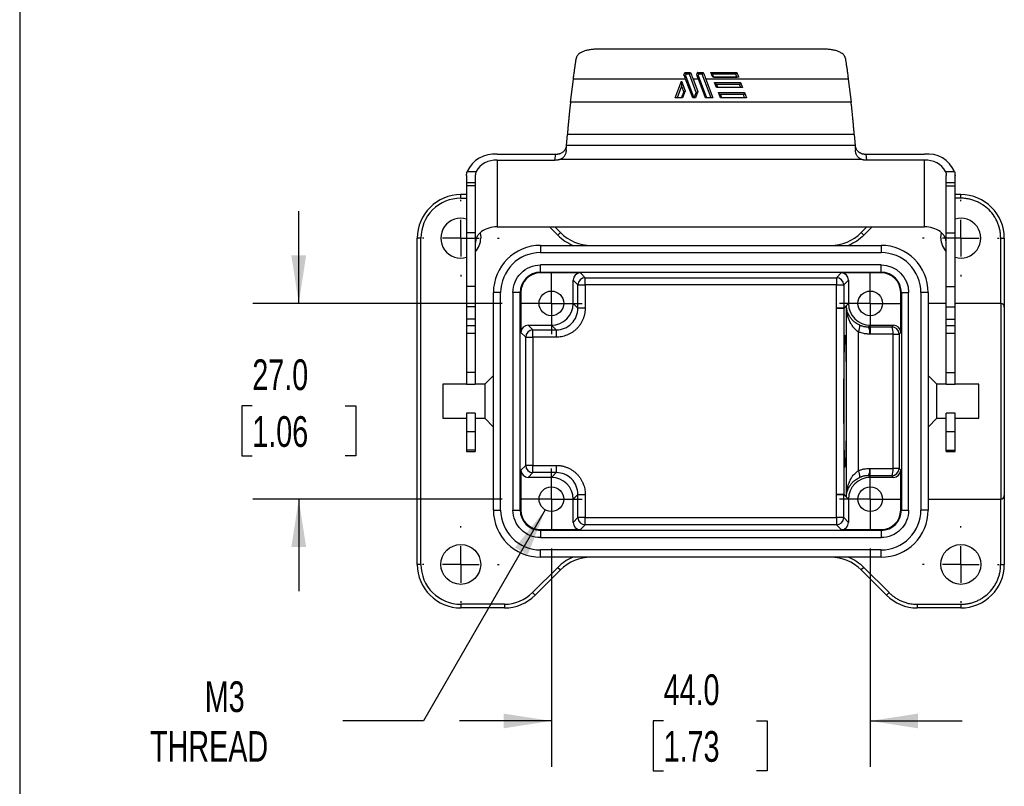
# Model space of a CAD drawing. Header units: millimetres. Extents: x 13 to 546, y 13 to 419.
# Tile 2 of 8: x 13 to 149, y 112 to 218. Entities that reach past the tile are written whole.
import ezdxf

# ---------------------------------------------------------------- set-up
doc = ezdxf.new("R2010")
doc.units = ezdxf.units.MM
doc.header["$LTSCALE"] = 2
doc.linetypes.add('SLD-Center', pattern=[19.05, 15.24, -1.27, 1.27, -1.27])
doc.linetypes.add('SLD-Solid', pattern=[0])
doc.layers.add('CENTER', color=40, linetype='SLD-Center')
doc.layers.add('DIMENSIONS', color=140, linetype='SLD-Solid', lineweight=25)
doc.layers.add('TEXT', color=140, linetype='SLD-Solid', lineweight=25)
doc.styles.add('SLDTEXTSTYLE0', font='TXT', dxfattribs={"width": 0.7})
doc.dimstyles.new('SLDDIMSTYLE0', dxfattribs={"dimtxt": 4.316016, "dimasz": 6.604, "dimexe": 0, "dimexo": 0.0625, "dimgap": 1.079004, "dimtad": 0, "dimtih": 1, "dimtoh": 1, "dimrnd": 1e-09, "dimzin": 4, "dimdsep": 46, "dimtxsty": 'SLDTEXTSTYLE0', "dimsah": 1, "dimcen": 0.09, "dimadec": 0, "dimazin": 1, "dimtfac": 1, "dimtmove": 0, "dimatfit": 0, "dimfxl": 0, "dimfrac": 2, "dimtolj": 1, "dimtzin": 12, "dimarcsym": 0})
doc.dimstyles.new('SLDDIMSTYLE1', dxfattribs={"dimtxt": 4.316016, "dimasz": 6.604, "dimexe": 0, "dimexo": 0.0625, "dimgap": 1.079004, "dimtad": 0, "dimtih": 1, "dimtoh": 1, "dimrnd": 1e-09, "dimzin": 12, "dimdsep": 46, "dimtxsty": 'SLDTEXTSTYLE0', "dimsah": 1, "dimcen": 0, "dimadec": 0, "dimazin": 3, "dimtfac": 1, "dimtofl": 0, "dimtmove": 0, "dimatfit": 3, "dimfxl": 0, "dimfrac": 2, "dimtolj": 1, "dimtzin": 12, "dimarcsym": 0})

# ---------------------------------------------------------------- blocks, each defined once
blk = doc.blocks.new('_D')
at = {"layer": 'DIMENSIONS'}
for p, q in [((86.07, 145.26), (86.07, 115.11)), ((130.07, 145.26), (130.07, 115.11)), ((86.07, 121.46), (73.37, 121.46)), ((101.56, 121.46), (100.11, 121.46)), ((100.11, 121.46), (100.11, 114.6)), ((114.38, 121.46), (115.83, 121.46)), ((115.83, 121.46), (115.83, 114.6)), ((130.07, 121.46), (142.77, 121.46)), ((100.11, 114.6), (101.56, 114.6)), ((115.83, 114.6), (114.38, 114.6))]:
    blk.add_line(p, q, dxfattribs=at)
for points in [[(86.07, 121.46), (79.47, 122.47), (79.47, 120.44)], [(130.07, 121.46), (136.68, 120.44), (136.68, 122.47)]]:
    blk.add_solid(points, dxfattribs=at)
at = {"layer": 'DIMENSIONS', "char_height": 4.233, "attachment_point": 1, "style": 'SLDTEXTSTYLE0'}
for s, insert in [('44.0', (101.56, 127.88)), ('1.73', (101.56, 120.06))]:
    blk.add_mtext(s, dxfattribs=dict(at, insert=insert))
blk = doc.blocks.new('_D_1')
at = {"layer": 'DIMENSIONS'}
for p, q in [((51.21, 179.04), (51.21, 191.74)), ((79.29, 179.04), (44.86, 179.04)), ((44.8, 164.9), (43.35, 164.9)), ((43.35, 164.9), (43.35, 158.04)), ((57.62, 164.9), (59.07, 164.9)), ((59.07, 164.9), (59.07, 158.04)), ((43.35, 158.04), (44.8, 158.04)), ((59.07, 158.04), (57.62, 158.04)), ((79.29, 152.04), (44.86, 152.04)), ((51.21, 152.04), (51.21, 139.34))]:
    blk.add_line(p, q, dxfattribs=at)
for points in [[(51.21, 179.04), (52.23, 185.65), (50.19, 185.65)], [(51.21, 152.04), (50.19, 145.44), (52.23, 145.44)]]:
    blk.add_solid(points, dxfattribs=at)
at = {"layer": 'DIMENSIONS', "char_height": 4.233, "attachment_point": 1, "style": 'SLDTEXTSTYLE0'}
for s, insert in [('27.0', (44.8, 171.32)), ('1.06', (44.8, 163.49))]:
    blk.add_mtext(s, dxfattribs=dict(at, insert=insert))
blk = doc.blocks.new('_D_2')
at = {"layer": 'DIMENSIONS'}
for p, q in [((85.22, 150.57), (68.41, 121.46)), ((68.41, 121.46), (57.3, 121.46))]:
    blk.add_line(p, q, dxfattribs=at)
blk.add_solid([(85.22, 150.57), (81.04, 145.36), (82.8, 144.34)], dxfattribs=at)
at = {"layer": 'DIMENSIONS', "char_height": 4.233, "attachment_point": 1, "style": 'SLDTEXTSTYLE0'}
for s, insert in [('M3', (38.24, 126.92)), ('THREAD', (30.7, 120.06))]:
    blk.add_mtext(s, dxfattribs=dict(at, insert=insert))
blk = doc.blocks.new('SW_CENTERMARKSYMBOL_0')
at = {"layer": 'CENTER', "color": 0}
for p, q in [((0, 2.54), (0, 4.24)), ((0, 0), (0, 2.54)), ((0, 0), (-2.54, 0)), ((0, 0), (0, -2.54)), ((0, 0), (2.54, 0)), ((2.54, 0), (4.24, 0)), ((-2.54, 0), (-4.24, 0)), ((0, -2.54), (0, -4.24))]:
    blk.add_line(p, q, dxfattribs=at)
blk = doc.blocks.new('SW_CENTERMARKSYMBOL_1')
at = {"layer": 'CENTER', "color": 0}
for p, q in [((0, 2.54), (0, 4.24)), ((0, 0), (0, 2.54)), ((0, 0), (-2.54, 0)), ((0, 0), (0, -2.54)), ((0, 0), (2.54, 0)), ((2.54, 0), (4.24, 0)), ((-2.54, 0), (-4.24, 0)), ((0, -2.54), (0, -4.24))]:
    blk.add_line(p, q, dxfattribs=at)
blk = doc.blocks.new('SW_CENTERMARKSYMBOL_2')
at = {"layer": 'CENTER', "color": 0}
for p, q in [((0, 2.54), (0, 4.24)), ((0, 0), (0, 2.54)), ((-2.54, 0), (-4.24, 0)), ((0, 0), (-2.54, 0)), ((0, 0), (0, -2.54)), ((0, 0), (2.54, 0)), ((2.54, 0), (4.24, 0)), ((0, -2.54), (0, -4.24))]:
    blk.add_line(p, q, dxfattribs=at)
blk = doc.blocks.new('SW_CENTERMARKSYMBOL_3')
at = {"layer": 'CENTER', "color": 0}
for p, q in [((0, 2.54), (0, 4.24)), ((0, 0), (0, 2.54)), ((0, 0), (-2.54, 0)), ((0, 0), (0, -2.54)), ((0, 0), (2.54, 0)), ((2.54, 0), (4.24, 0)), ((-2.54, 0), (-4.24, 0)), ((0, -2.54), (0, -4.24))]:
    blk.add_line(p, q, dxfattribs=at)
blk = doc.blocks.new('SW_CENTERMARKSYMBOL_4')
at = {"layer": 'CENTER', "color": 0}
for p, q in [((0, 5.08), (0, 5.29)), ((0, 0), (0, 2.54)), ((0, 0), (-2.54, 0)), ((0, 0), (0, -2.54)), ((0, 0), (2.54, 0)), ((5.08, 0), (5.29, 0)), ((-5.08, 0), (-5.29, 0)), ((0, -5.08), (0, -5.29))]:
    blk.add_line(p, q, dxfattribs=at)
blk = doc.blocks.new('SW_CENTERMARKSYMBOL_5')
at = {"layer": 'CENTER', "color": 0}
for p, q in [((0, 5.08), (0, 5.29)), ((0, 0), (0, 2.54)), ((0, 0), (-2.54, 0)), ((0, 0), (0, -2.54)), ((0, 0), (2.54, 0)), ((5.08, 0), (5.29, 0)), ((-5.08, 0), (-5.29, 0)), ((0, -5.08), (0, -5.29))]:
    blk.add_line(p, q, dxfattribs=at)
blk = doc.blocks.new('SW_CENTERMARKSYMBOL_6')
at = {"layer": 'CENTER', "color": 0}
for p, q in [((0, 5.08), (0, 5.29)), ((0, 0), (0, 2.54)), ((0, 0), (-2.54, 0)), ((0, 0), (0, -2.54)), ((0, 0), (2.54, 0)), ((5.08, 0), (5.29, 0)), ((-5.08, 0), (-5.29, 0)), ((0, -5.08), (0, -5.29))]:
    blk.add_line(p, q, dxfattribs=at)
blk = doc.blocks.new('SW_CENTERMARKSYMBOL_7')
at = {"layer": 'CENTER', "color": 0}
for p, q in [((0, 5.08), (0, 5.29)), ((0, 0), (0, 2.54)), ((0, 0), (-2.54, 0)), ((0, 0), (0, -2.54)), ((0, 0), (2.54, 0)), ((5.08, 0), (5.29, 0)), ((-5.08, 0), (-5.29, 0)), ((0, -5.08), (0, -5.29))]:
    blk.add_line(p, q, dxfattribs=at)

msp = doc.modelspace()

# ---------------------------------------------------------------- linework, layer by layer
for p, q in [((123.621, 214.1), (92.522, 214.1)), ((104.488, 210.904), (105.258, 210.904)), ((105.109, 210.661), (104.639, 210.661)), ((106.069, 208.129), (105.109, 210.661)), ((106.252, 210.904), (107.021, 210.904)), ((106.873, 210.661), (106.403, 210.661)), ((108.107, 207.404), (106.873, 210.661)), ((108.063, 210.904), (111.654, 210.904)), ((111.503, 210.661), (108.319, 210.661)), ((88.714, 206.798), (89.107, 209.973)), ((104.595, 209.973), (89.107, 209.973)), ((103.149, 207.404), (104.019, 209.701)), ((104.019, 209.701), (104.537, 208.335)), ((104.565, 210.458), (105.722, 207.404)), ((105.569, 207.404), (104.595, 209.973)), ((105.631, 209.973), (106.276, 208.271)), ((106.359, 209.973), (105.631, 209.973)), ((106.328, 210.458), (107.486, 207.404)), ((107.332, 207.404), (106.359, 209.973)), ((107.394, 209.973), (108.368, 207.404)), ((127.036, 209.973), (107.394, 209.973)), ((111.922, 210.23), (108.331, 210.23)), ((108.484, 210.232), (111.662, 210.232)), ((108.599, 209.525), (112.19, 209.525)), ((108.867, 208.818), (108.599, 209.525)), ((108.86, 209.242), (109.02, 208.818)), ((112.037, 209.242), (108.86, 209.242)), ((112.197, 208.818), (112.037, 209.242)), ((112.19, 209.525), (112.458, 208.818)), ((127.036, 209.973), (127.429, 206.798)), ((104.019, 209.013), (103.409, 207.404)), ((104.019, 209.013), (104.33, 208.193)), ((104.031, 207.404), (104.33, 208.193)), ((104.537, 208.335), (104.184, 207.404)), ((105.794, 207.404), (106.069, 208.129)), ((106.276, 208.271), (105.947, 207.404)), ((112.458, 208.818), (108.867, 208.818)), ((109.135, 208.111), (112.726, 208.111)), ((109.403, 207.404), (109.135, 208.111)), ((112.726, 208.111), (112.994, 207.404)), ((127.429, 206.798), (88.714, 206.798)), ((104.184, 207.404), (103.149, 207.404)), ((105.947, 207.404), (105.569, 207.404)), ((108.368, 207.404), (107.332, 207.404)), ((109.395, 207.828), (109.556, 207.404)), ((112.572, 207.828), (109.395, 207.828)), ((112.994, 207.404), (109.403, 207.404)), ((112.733, 207.404), (112.572, 207.828)), ((88.159, 200.817), (88.276, 202.315)), ((127.866, 202.315), (88.276, 202.315)), ((127.866, 202.315), (127.984, 200.817)), ((88.166, 200.911), (88.06, 200.506)), ((127.984, 200.817), (88.159, 200.817)), ((128.082, 200.506), (127.976, 200.911)), ((78.571, 199.626), (86.671, 199.626)), ((78.571, 198.777), (78.571, 189.585)), ((78.571, 198.777), (86.566, 198.777)), ((86.566, 198.777), (86.671, 199.626)), ((128.916, 198.885), (87.227, 198.885)), ((129.472, 199.626), (129.577, 198.777)), ((129.472, 199.626), (137.571, 199.626)), ((137.571, 198.777), (129.577, 198.777)), ((137.571, 189.585), (137.571, 198.777)), ((74.45, 197.227), (75.682, 197.227)), ((140.461, 197.227), (141.693, 197.227)), ((74.371, 196.694), (74.371, 195.674)), ((75.571, 195.674), (74.371, 195.674)), ((74.371, 195.674), (74.371, 195.236)), ((75.571, 196.694), (75.571, 195.674)), ((75.571, 195.674), (75.571, 195.236)), ((140.571, 195.674), (140.571, 196.694)), ((141.771, 195.674), (140.571, 195.674)), ((140.571, 195.236), (140.571, 195.674)), ((141.771, 195.674), (141.771, 196.694)), ((141.771, 195.236), (141.771, 195.674)), ((75.571, 195.236), (74.371, 195.236)), ((74.371, 195.236), (74.371, 188.765)), ((75.571, 195.236), (75.571, 188.765)), ((140.571, 195.236), (141.771, 195.236)), ((140.571, 188.765), (140.571, 195.236)), ((141.771, 188.765), (141.771, 195.236)), ((73.571, 193.543), (73.571, 194.043)), ((74.371, 194.043), (73.571, 194.043)), ((73.571, 193.543), (74.371, 193.543)), ((142.571, 194.043), (141.771, 194.043)), ((142.571, 193.543), (141.771, 193.543)), ((142.571, 193.543), (142.571, 194.043)), ((78.571, 189.585), (137.571, 189.585)), ((85.823, 189.585), (86.96, 188.447)), ((86.53, 189.585), (87.314, 188.8)), ((128.829, 188.8), (129.613, 189.585)), ((130.32, 189.585), (129.182, 188.447)), ((67.571, 143.043), (67.571, 188.043)), ((68.071, 188.043), (67.571, 188.043)), ((68.071, 143.043), (68.071, 188.043)), ((75.571, 188.765), (74.371, 188.765)), ((74.371, 188.765), (74.371, 181.382)), ((75.571, 188.765), (75.571, 181.382)), ((86.96, 188.447), (87.314, 188.8)), ((129.182, 188.447), (128.829, 188.8)), ((140.571, 188.765), (141.771, 188.765)), ((140.571, 181.382), (140.571, 188.765)), ((141.771, 181.382), (141.771, 188.765)), ((148.071, 188.043), (148.571, 188.043)), ((148.071, 179.043), (148.071, 188.043)), ((148.571, 188.043), (148.571, 178.587)), ((84.571, 187.043), (131.571, 187.043)), ((84.571, 187.043), (84.571, 186.043)), ((131.571, 187.043), (131.571, 186.043)), ((84.571, 186.043), (131.571, 186.043)), ((131.571, 184.343), (84.571, 184.343)), ((84.571, 183.343), (84.571, 184.343)), ((131.571, 183.343), (131.571, 184.343)), ((84.571, 183.343), (131.571, 183.343)), ((84.571, 183.247), (84.571, 183.343)), ((90.071, 183.247), (84.571, 183.247)), ((89.071, 179.043), (89.071, 182.247)), ((89.071, 182.247), (89.735, 181.584)), ((90.735, 182.583), (90.071, 183.247)), ((90.735, 182.583), (125.408, 182.583)), ((90.735, 181.584), (90.735, 182.583)), ((126.071, 183.247), (125.408, 182.583)), ((125.408, 182.583), (125.408, 181.584)), ((131.571, 183.247), (126.071, 183.247)), ((126.408, 181.584), (127.071, 182.247)), ((127.071, 182.247), (127.071, 179.043)), ((131.571, 183.343), (131.571, 183.247)), ((74.371, 181.382), (74.371, 178.554)), ((75.571, 181.382), (74.371, 181.382)), ((75.571, 181.382), (75.571, 178.554)), ((89.735, 178.379), (89.735, 181.584)), ((89.735, 181.584), (90.735, 181.584)), ((90.735, 181.584), (90.735, 178.379)), ((125.408, 181.584), (90.735, 181.584)), ((125.408, 181.584), (126.408, 181.584)), ((125.408, 178.379), (125.408, 181.584)), ((126.408, 181.584), (126.408, 178.379)), ((140.571, 181.382), (141.771, 181.382)), ((140.571, 178.554), (140.571, 181.382)), ((141.771, 178.554), (141.771, 181.382)), ((78.071, 150.543), (78.071, 180.543)), ((79.071, 180.543), (78.071, 180.543)), ((79.071, 150.543), (79.071, 180.543)), ((80.771, 180.543), (80.771, 150.543)), ((81.771, 180.543), (80.771, 180.543)), ((81.771, 150.543), (81.771, 180.543)), ((81.771, 180.543), (81.867, 180.543)), ((81.867, 180.543), (81.867, 175.043)), ((134.275, 180.543), (134.371, 180.543)), ((134.275, 175.043), (134.275, 180.543)), ((134.371, 180.543), (134.371, 150.543)), ((134.371, 180.543), (135.371, 180.543)), ((135.371, 150.543), (135.371, 180.543)), ((137.071, 180.543), (137.071, 150.543)), ((138.071, 180.543), (137.071, 180.543)), ((138.071, 180.543), (138.071, 150.543)), ((75.571, 178.554), (74.371, 178.554)), ((74.371, 178.554), (74.371, 176.851)), ((75.571, 178.554), (75.571, 176.851)), ((89.735, 178.379), (89.071, 179.043)), ((90.735, 178.379), (89.735, 178.379)), ((125.408, 178.379), (125.408, 178.331)), ((126.408, 178.379), (125.408, 178.379)), ((125.408, 152.755), (125.408, 178.331)), ((127.071, 179.043), (126.408, 178.379)), ((126.408, 178.343), (126.776, 178.711)), ((126.776, 178.699), (126.408, 178.331)), ((126.408, 178.331), (126.408, 152.755)), ((126.776, 152.387), (126.776, 178.699)), ((140.571, 179.043), (138.071, 179.043)), ((140.571, 178.554), (141.771, 178.554)), ((140.571, 176.851), (140.571, 178.554)), ((148.071, 179.043), (141.771, 179.043)), ((141.771, 176.851), (141.771, 178.554)), ((148.071, 179.043), (148.071, 152.043)), ((75.571, 176.851), (74.371, 176.851)), ((74.371, 176.851), (74.371, 175.972)), ((75.571, 176.851), (75.571, 175.972)), ((140.571, 176.851), (141.771, 176.851)), ((140.571, 175.972), (140.571, 176.851)), ((141.771, 175.972), (141.771, 176.851)), ((74.371, 175.972), (75.571, 175.972)), ((74.371, 175.972), (74.371, 174.893)), ((75.571, 175.972), (75.571, 174.893)), ((83.531, 175.379), (82.867, 176.043)), ((82.867, 176.043), (86.072, 176.043)), ((83.531, 175.379), (86.735, 175.379)), ((83.531, 174.38), (83.531, 175.379)), ((86.072, 176.043), (86.735, 175.379)), ((86.735, 175.379), (86.735, 174.38)), ((129.831, 175.803), (130.071, 176.043)), ((129.831, 175.803), (133.045, 175.813)), ((130.071, 176.043), (133.275, 176.043)), ((133.275, 176.043), (133.045, 175.813)), ((140.571, 175.972), (141.771, 175.972)), ((140.571, 174.893), (140.571, 175.972)), ((141.771, 174.893), (141.771, 175.972)), ((75.571, 174.893), (74.371, 174.893)), ((74.371, 174.893), (74.371, 169.516)), ((75.571, 174.893), (75.571, 169.516)), ((81.867, 175.043), (82.531, 174.38)), ((82.531, 156.707), (82.531, 174.38)), ((82.531, 174.38), (83.531, 174.38)), ((86.735, 174.38), (83.531, 174.38)), ((83.531, 174.38), (83.531, 156.707)), ((128.428, 155.967), (128.428, 175.12)), ((133.219, 174.813), (130.004, 174.803)), ((133.219, 174.813), (134.045, 174.813)), ((133.219, 156.273), (133.219, 174.813)), ((134.045, 174.813), (134.275, 175.043)), ((134.045, 174.813), (134.045, 156.273)), ((141.771, 174.893), (140.571, 174.893)), ((140.571, 169.516), (140.571, 174.893)), ((141.771, 169.516), (141.771, 174.893)), ((75.571, 169.516), (74.371, 169.516)), ((74.371, 169.516), (74.371, 167.88)), ((75.571, 169.516), (75.571, 167.88)), ((78.071, 169.093), (76.871, 167.893)), ((139.271, 167.893), (138.071, 169.093)), ((140.571, 169.516), (141.771, 169.516)), ((140.571, 167.88), (140.571, 169.516)), ((141.771, 167.88), (141.771, 169.516)), ((74.371, 167.893), (71.071, 167.893)), ((71.071, 167.893), (71.071, 163.193)), ((74.371, 167.88), (75.571, 167.88)), ((76.871, 167.893), (75.571, 167.893)), ((76.871, 167.893), (76.871, 165.543)), ((140.571, 167.893), (139.271, 167.893)), ((139.271, 165.543), (139.271, 167.893)), ((140.571, 167.88), (141.771, 167.88)), ((145.071, 167.893), (141.771, 167.893)), ((145.071, 163.193), (145.071, 167.893)), ((76.871, 165.543), (76.871, 163.193)), ((139.271, 163.193), (139.271, 165.543)), ((71.071, 163.193), (74.371, 163.193)), ((75.571, 163.881), (74.371, 163.881)), ((74.371, 163.881), (74.371, 161.332)), ((75.571, 163.881), (75.571, 161.332)), ((75.571, 163.193), (76.871, 163.193)), ((76.871, 163.193), (78.071, 161.993)), ((138.071, 161.993), (139.271, 163.193)), ((139.271, 163.193), (140.571, 163.193)), ((141.771, 163.881), (140.571, 163.881)), ((140.571, 161.332), (140.571, 163.881)), ((141.771, 161.332), (141.771, 163.881)), ((141.771, 163.193), (145.071, 163.193)), ((75.571, 161.332), (74.371, 161.332)), ((74.371, 161.332), (74.371, 158.818)), ((75.571, 161.332), (75.571, 158.818)), ((141.771, 161.332), (140.571, 161.332)), ((140.571, 158.818), (140.571, 161.332)), ((141.771, 158.818), (141.771, 161.332)), ((75.571, 158.818), (74.371, 158.818)), ((74.371, 158.818), (74.371, 158.598)), ((74.371, 158.598), (75.571, 158.598)), ((75.571, 158.818), (75.571, 158.598)), ((140.571, 158.818), (141.771, 158.818)), ((140.571, 158.598), (140.571, 158.818)), ((140.571, 158.598), (141.771, 158.598)), ((141.771, 158.598), (141.771, 158.818)), ((82.531, 156.707), (81.867, 156.043)), ((83.531, 156.707), (82.531, 156.707)), ((83.531, 155.707), (83.531, 156.707)), ((83.531, 156.707), (86.735, 156.707)), ((86.735, 156.707), (86.735, 155.707)), ((130.004, 156.283), (133.219, 156.273)), ((134.045, 156.273), (133.219, 156.273)), ((134.275, 156.043), (134.045, 156.273)), ((81.867, 156.043), (81.867, 150.543)), ((82.867, 155.043), (83.531, 155.707)), ((86.072, 155.043), (82.867, 155.043)), ((86.735, 155.707), (83.531, 155.707)), ((86.735, 155.707), (86.072, 155.043)), ((130.071, 155.043), (129.831, 155.283)), ((133.045, 155.274), (129.831, 155.283)), ((133.275, 155.043), (130.071, 155.043)), ((133.045, 155.274), (133.275, 155.043)), ((134.275, 150.543), (134.275, 156.043)), ((89.071, 152.044), (89.735, 152.707)), ((89.735, 149.503), (89.735, 152.707)), ((89.735, 152.707), (90.735, 152.707)), ((90.735, 152.707), (90.735, 149.503)), ((125.408, 152.707), (125.408, 152.755)), ((125.408, 152.707), (126.408, 152.707)), ((125.408, 149.503), (125.408, 152.707)), ((126.408, 152.755), (126.776, 152.387)), ((126.776, 152.375), (126.408, 152.743)), ((126.408, 152.707), (127.071, 152.044)), ((126.408, 149.503), (126.408, 152.707)), ((148.571, 152.499), (148.571, 143.043)), ((89.071, 148.839), (89.071, 152.044)), ((127.071, 152.044), (127.071, 148.839)), ((138.071, 152.043), (148.071, 152.043)), ((148.071, 143.043), (148.071, 152.043)), ((78.071, 150.543), (79.071, 150.543)), ((80.771, 150.543), (81.771, 150.543)), ((81.867, 150.543), (81.771, 150.543)), ((89.735, 149.503), (89.071, 148.839)), ((90.735, 149.503), (89.735, 149.503)), ((90.735, 148.503), (90.735, 149.503)), ((90.735, 149.503), (125.408, 149.503)), ((125.408, 149.503), (125.408, 148.503)), ((126.408, 149.503), (125.408, 149.503)), ((127.071, 148.839), (126.408, 149.503)), ((134.371, 150.543), (134.275, 150.543)), ((134.371, 150.543), (135.371, 150.543)), ((138.071, 150.543), (137.071, 150.543)), ((90.071, 147.839), (90.735, 148.503)), ((125.408, 148.503), (90.735, 148.503)), ((125.408, 148.503), (126.071, 147.839)), ((84.571, 147.743), (84.571, 147.839)), ((84.571, 147.839), (90.071, 147.839)), ((131.571, 147.743), (84.571, 147.743)), ((84.571, 147.743), (84.571, 146.743)), ((84.571, 146.743), (131.571, 146.743)), ((126.071, 147.839), (131.571, 147.839)), ((131.571, 147.743), (131.571, 147.839)), ((131.571, 147.743), (131.571, 146.743)), ((131.571, 145.043), (84.571, 145.043)), ((84.571, 144.043), (84.571, 145.043)), ((131.571, 144.043), (84.571, 144.043)), ((131.571, 144.043), (131.571, 145.043)), ((68.071, 143.043), (67.571, 143.043)), ((148.071, 143.043), (148.571, 143.043)), ((86.96, 142.639), (83.475, 139.154)), ((87.314, 142.286), (83.829, 138.8)), ((86.96, 142.639), (87.314, 142.286)), ((129.182, 142.639), (128.829, 142.286)), ((132.314, 138.8), (128.829, 142.286)), ((129.182, 142.639), (132.668, 139.154)), ((83.475, 139.154), (83.829, 138.8)), ((132.668, 139.154), (132.314, 138.8)), ((79.586, 137.543), (73.571, 137.543)), ((73.571, 137.543), (73.571, 137.043)), ((79.586, 137.543), (79.586, 137.043)), ((136.557, 137.543), (142.571, 137.543)), ((136.557, 137.543), (136.557, 137.043)), ((142.571, 137.543), (142.571, 137.043)), ((79.586, 137.043), (73.571, 137.043)), ((142.571, 137.043), (136.557, 137.043))]:
    msp.add_line(p, q)
at = {"flags": 128}
for points in [[(76.236, 188.722), (76.274, 188.548), (76.321, 188.043)], [(139.821, 188.043), (139.868, 188.548), (139.914, 188.751)]]:
    msp.add_lwpolyline(points, dxfattribs=at)
for centre, radius in [((86.071, 179.043), 1.7), ((130.071, 179.043), 1.7), ((86.071, 152.043), 1.7), ((130.071, 152.043), 1.7), ((73.571, 143.043), 2.75), ((142.571, 143.043), 2.75)]:
    msp.add_circle(centre, radius)
for centre, radius, start, end in [((78.195, 195.532), 4.111, 84.74484, 155.65271), ((78.328, 195.763), 3.024, 85.38412, 151.04657), ((137.981, 195.59), 4.057, 23.80381, 95.79864), ((137.815, 195.763), 3.024, 28.95343, 94.61588), ((73.571, 188.043), 6, 90, 180), ((142.571, 188.043), 6, 0, 90), ((73.571, 188.043), 2.75, 73.08761, 286.91239), ((142.571, 188.043), 2.75, 253.08761, 106.91239), ((78.503, 185.891), 3.694, 88.94464, 124.31006), ((137.639, 185.891), 3.694, 55.68994, 91.05536), ((73.571, 188.043), 2.75, 316.65824, 0), ((91.557, 193.043), 6, 225, 270), ((124.586, 193.043), 6, 270, 315), ((142.571, 188.043), 2.75, 180, 223.34176), ((84.571, 180.543), 6.5, 90, 180), ((131.571, 180.543), 6.5, 0, 90), ((84.571, 180.543), 2.8, 90, 180), ((84.571, 180.543), 2.704, 90, 180), ((90.735, 181.583), 1, 90.02044, 179.97956), ((125.408, 181.583), 1, 0.02044, 89.97956), ((131.571, 180.543), 2.8, 0, 90), ((131.571, 180.543), 2.704, 0, 90), ((148.071, 178.543), 0.5, 0, 90), ((83.531, 174.379), 1, 90.02044, 179.97956), ((127.015, 175.942), 1.635, 329.80092, 3.39689), ((128.374, 175.035), 1.646, 351.9021, 27.803), ((133.045, 174.812), 1, 0.02044, 89.97956), ((131.589, 175.045), 1.646, 351.9021, 27.803), ((83.531, 156.707), 1, 180.02044, 269.97956), ((128.374, 156.051), 1.646, 332.197, 8.0979), ((133.045, 156.274), 1, 270.02044, 359.97956), ((131.589, 156.041), 1.646, 332.197, 8.0979), ((127.015, 155.144), 1.635, 356.60311, 30.19908), ((125.776, 152.388), 1, 359.29498, 359.98255), ((148.071, 152.543), 0.5, 270, 0), ((84.571, 150.543), 6.5, 180, 270), ((84.571, 150.543), 2.8, 180, 270), ((84.571, 150.543), 2.704, 180, 270), ((90.735, 149.503), 1, 180.02044, 269.97956), ((125.408, 149.503), 1, 270.02044, 359.97956), ((131.571, 150.543), 2.8, 270, 0), ((131.571, 150.543), 6.5, 270, 0), ((131.571, 150.543), 2.704, 270, 0), ((91.557, 138.043), 6, 90, 135), ((124.586, 138.043), 6, 45, 90), ((73.571, 143.043), 6, 180, 270), ((142.571, 143.043), 6, 270, 0), ((79.586, 143.043), 6, 270, 315), ((136.557, 143.043), 6, 225, 270)]:
    msp.add_arc(centre, radius, start, end)
for centre, major_axis, start_param, end_param in [((90.071, 182.247), (0.707, -0.707), 2.3563468, 3.9268385), ((126.071, 182.247), (-0.707, -0.707), 2.3563468, 3.9268385), ((86.071, 179.044), (-2.122, 2.122), 2.3563468, 3.9268385), ((130.072, 179.044), (2.122, 2.122), 2.3563468, 3.9268385), ((82.867, 175.043), (0.707, -0.707), 2.3563468, 3.9268385), ((133.275, 175.043), (-0.707, -0.707), 2.3563468, 3.9268385), ((82.867, 156.043), (-0.707, -0.707), 5.4979394, 7.0684312), ((86.071, 152.043), (-2.122, -2.122), 2.3563468, 3.9268385), ((130.072, 152.043), (2.122, -2.122), 2.3563468, 3.9268385), ((133.275, 156.043), (0.707, -0.707), 5.4979394, 7.0684312), ((90.071, 148.839), (-0.707, -0.707), 5.4979394, 7.0684312), ((126.071, 148.839), (0.707, -0.707), 5.4979394, 7.0684312)]:
    msp.add_ellipse(centre, major_axis=major_axis, ratio=0.9996955, start_param=start_param, end_param=end_param)
msp.add_ellipse((126.6, 165.543), major_axis=(0, 9.102), ratio=0.0174551)
for points, knots in [([(92.522, 214.1), (92.475, 214.1), (92.382, 214.099), (92.243, 214.096), (92.103, 214.09), (91.918, 214.078), (91.691, 214.059), (91.337, 214.014), (90.917, 213.933), (90.471, 213.797), (90.094, 213.624), (89.851, 213.448), (89.703, 213.291), (89.617, 213.166), (89.553, 213.034), (89.533, 212.941), (89.522, 212.894)], [0, 0, 0, 0, 0.0311215, 0.0622873, 0.093566, 0.1250251, 0.1876724, 0.2498792, 0.3749445, 0.4995317, 0.6245711, 0.7492157, 0.8121828, 0.8746113, 0.937038, 1, 1, 1, 1]), ([(126.62, 212.894), (126.616, 212.918), (126.607, 212.964), (126.585, 213.032), (126.557, 213.099), (126.512, 213.186), (126.44, 213.29), (126.292, 213.447), (126.05, 213.623), (125.674, 213.797), (125.228, 213.933), (124.808, 214.013), (124.453, 214.058), (124.18, 214.082), (123.902, 214.097), (123.715, 214.099), (123.621, 214.1)], [0, 0, 0, 0, 0.0311615, 0.0623429, 0.0936098, 0.1250275, 0.1877229, 0.2498789, 0.3750112, 0.4995205, 0.6246321, 0.7492157, 0.8123353, 0.8748038, 0.9371736, 1, 1, 1, 1]), ([(89.107, 209.973), (89.119, 210.076), (89.145, 210.281), (89.183, 210.579), (89.221, 210.869), (89.259, 211.151), (89.297, 211.425), (89.335, 211.691), (89.373, 211.948), (89.41, 212.198), (89.448, 212.439), (89.485, 212.672), (89.51, 212.82), (89.522, 212.894)], [0, 0, 0, 0, 0.0912987, 0.1823682, 0.2732585, 0.3640201, 0.4547034, 0.5453593, 0.6360385, 0.7267917, 0.8176694, 0.9087222, 1, 1, 1, 1]), ([(126.62, 212.894), (126.633, 212.82), (126.657, 212.672), (126.695, 212.439), (126.732, 212.198), (126.77, 211.948), (126.807, 211.691), (126.845, 211.425), (126.883, 211.151), (126.921, 210.869), (126.959, 210.579), (126.998, 210.281), (127.023, 210.076), (127.036, 209.973)], [0, 0, 0, 0, 0.0912778, 0.1823306, 0.2732083, 0.3639615, 0.4546407, 0.5452966, 0.6359799, 0.7267415, 0.8176318, 0.9087013, 1, 1, 1, 1]), ([(104.639, 210.661), (104.632, 210.668), (104.616, 210.683), (104.593, 210.709), (104.57, 210.738), (104.541, 210.781), (104.508, 210.838), (104.495, 210.883), (104.488, 210.904)], [0, 0, 0, 0, 0.1236055, 0.2502063, 0.376502, 0.5004341, 0.7732385, 1, 1, 1, 1]), ([(105.258, 210.904), (105.255, 210.893), (105.25, 210.872), (105.236, 210.838), (105.213, 210.791), (105.17, 210.726), (105.132, 210.685), (105.109, 210.661)], [0, 0, 0, 0, 0.1159196, 0.240104, 0.3738377, 0.6299349, 1, 1, 1, 1]), ([(105.258, 210.904), (105.286, 210.838), (105.357, 210.673), (105.48, 210.365), (105.576, 210.116), (105.631, 209.973)], [0, 0, 0, 0, 0.2193673, 0.5527, 1, 1, 1, 1]), ([(106.403, 210.661), (106.395, 210.668), (106.379, 210.683), (106.356, 210.709), (106.334, 210.738), (106.304, 210.781), (106.271, 210.838), (106.258, 210.883), (106.252, 210.904)], [0, 0, 0, 0, 0.1236056, 0.2502063, 0.3765021, 0.5004342, 0.7732388, 1, 1, 1, 1]), ([(107.021, 210.904), (107.018, 210.893), (107.013, 210.872), (106.999, 210.838), (106.976, 210.791), (106.934, 210.726), (106.895, 210.685), (106.873, 210.661)], [0, 0, 0, 0, 0.1159196, 0.2401039, 0.3738377, 0.6299348, 1, 1, 1, 1]), ([(107.021, 210.904), (107.049, 210.838), (107.12, 210.673), (107.243, 210.365), (107.339, 210.116), (107.394, 209.973)], [0, 0, 0, 0, 0.2193673, 0.5527, 1, 1, 1, 1]), ([(108.319, 210.661), (108.307, 210.668), (108.282, 210.682), (108.245, 210.706), (108.209, 210.732), (108.167, 210.767), (108.124, 210.809), (108.085, 210.858), (108.07, 210.89), (108.063, 210.904)], [0, 0, 0, 0, 0.1235503, 0.2494172, 0.3760878, 0.4986174, 0.6983196, 0.8643302, 1, 1, 1, 1]), ([(111.654, 210.904), (111.652, 210.894), (111.646, 210.874), (111.633, 210.841), (111.616, 210.805), (111.595, 210.771), (111.573, 210.739), (111.551, 210.71), (111.526, 210.683), (111.511, 210.668), (111.503, 210.661)], [0, 0, 0, 0, 0.1080937, 0.2273054, 0.3581886, 0.5006392, 0.6130005, 0.7503148, 0.8762818, 1, 1, 1, 1]), ([(104.019, 209.701), (104.019, 209.696), (104.019, 209.685), (104.019, 209.663), (104.019, 209.637), (104.019, 209.606), (104.019, 209.571), (104.019, 209.531), (104.019, 209.487), (104.019, 209.422), (104.019, 209.333), (104.019, 209.231), (104.019, 209.122), (104.019, 209.053), (104.019, 209.013)], [0, 0, 0, 0, 0.022857, 0.0487849, 0.0797273, 0.1168485, 0.1608246, 0.2120611, 0.2708133, 0.33725, 0.4792921, 0.6572125, 0.7977496, 1, 1, 1, 1]), ([(104.359, 210.584), (104.361, 210.576), (104.365, 210.559), (104.379, 210.536), (104.4, 210.513), (104.436, 210.486), (104.491, 210.462), (104.541, 210.459), (104.565, 210.458)], [0, 0, 0, 0, 0.1147171, 0.2373722, 0.3666145, 0.5005221, 0.7582067, 1, 1, 1, 1]), ([(106.123, 210.584), (106.125, 210.576), (106.128, 210.559), (106.142, 210.536), (106.163, 210.513), (106.199, 210.486), (106.255, 210.462), (106.304, 210.459), (106.328, 210.458)], [0, 0, 0, 0, 0.11471716, 0.23737232, 0.36661462, 0.5005221, 0.75820682, 1, 1, 1, 1]), ([(108.86, 209.242), (108.821, 209.266), (108.756, 209.304), (108.685, 209.372), (108.646, 209.416), (108.634, 209.436), (108.63, 209.442)], [0, 0, 0, 0, 0.4587226, 0.7637997, 0.9305074, 1, 1, 1, 1]), ([(112.19, 209.525), (112.189, 209.516), (112.188, 209.496), (112.179, 209.462), (112.165, 209.423), (112.141, 209.374), (112.098, 209.307), (112.059, 209.266), (112.037, 209.242)], [0, 0, 0, 0, 0.1062461, 0.217772, 0.3365456, 0.4642, 0.683371, 1, 1, 1, 1]), ([(104.527, 208.3), (104.526, 208.294), (104.522, 208.278), (104.503, 208.256), (104.472, 208.229), (104.429, 208.209), (104.378, 208.196), (104.347, 208.194), (104.33, 208.193)], [0, 0, 0, 0, 0.0952992, 0.244656, 0.3990137, 0.6500226, 0.8127419, 1, 1, 1, 1]), ([(106.069, 208.129), (106.085, 208.13), (106.117, 208.132), (106.168, 208.145), (106.211, 208.165), (106.242, 208.192), (106.261, 208.214), (106.265, 208.23), (106.266, 208.236)], [0, 0, 0, 0, 0.1872858, 0.3500127, 0.6009767, 0.7553506, 0.9047113, 1, 1, 1, 1]), ([(109.395, 207.828), (109.357, 207.851), (109.292, 207.89), (109.221, 207.958), (109.182, 208.001), (109.17, 208.022), (109.166, 208.028)], [0, 0, 0, 0, 0.4587203, 0.7637961, 0.930503, 1, 1, 1, 1]), ([(112.726, 208.111), (112.725, 208.102), (112.724, 208.082), (112.715, 208.047), (112.701, 208.009), (112.677, 207.959), (112.634, 207.893), (112.595, 207.852), (112.572, 207.828)], [0, 0, 0, 0, 0.1062463, 0.2177724, 0.3365462, 0.4642006, 0.6833715, 1, 1, 1, 1]), ([(88.714, 206.798), (88.705, 206.725), (88.687, 206.581), (88.661, 206.362), (88.637, 206.149), (88.614, 205.942), (88.592, 205.742), (88.571, 205.551), (88.552, 205.367), (88.534, 205.193), (88.517, 205.029), (88.502, 204.875), (88.472, 204.572), (88.429, 204.117), (88.374, 203.503), (88.323, 202.906), (88.292, 202.509), (88.276, 202.315)], [0, 0, 0, 0, 0.0591874, 0.1156311, 0.1693313, 0.2202878, 0.2685007, 0.3139699, 0.3566954, 0.3966771, 0.4339151, 0.4684094, 0.5001599, 0.6350313, 0.7632951, 0.8849512, 1, 1, 1, 1]), ([(127.866, 202.315), (127.859, 202.411), (127.843, 202.604), (127.82, 202.896), (127.795, 203.192), (127.769, 203.493), (127.742, 203.799), (127.714, 204.107), (127.685, 204.418), (127.655, 204.736), (127.621, 205.078), (127.582, 205.456), (127.536, 205.878), (127.485, 206.338), (127.448, 206.639), (127.429, 206.798)], [0, 0, 0, 0, 0.0567022, 0.1150572, 0.175065, 0.2367257, 0.3000393, 0.365006, 0.4316257, 0.4998986, 0.5733626, 0.6601059, 0.7601273, 0.8734258, 1, 1, 1, 1]), ([(86.671, 199.626), (86.709, 199.626), (86.785, 199.627), (86.899, 199.637), (87.01, 199.652), (87.12, 199.673), (87.228, 199.699), (87.297, 199.722), (87.332, 199.733)], [0, 0, 0, 0, 0.1683292, 0.3347089, 0.5000946, 0.665459, 0.8317753, 1, 1, 1, 1]), ([(88.117, 200.207), (88.114, 200.167), (88.109, 200.089), (88.094, 199.976), (88.075, 199.868), (88.042, 199.727), (87.983, 199.558), (87.885, 199.372), (87.758, 199.21), (87.604, 199.074), (87.427, 198.963), (87.294, 198.911), (87.227, 198.885)], [0, 0, 0, 0, 0.065972, 0.12954398, 0.19085612, 0.25006467, 0.37627821, 0.49958981, 0.62428655, 0.74937923, 0.87450392, 1, 1, 1, 1]), ([(88.06, 200.506), (88.051, 200.48), (88.033, 200.428), (88.001, 200.352), (87.966, 200.278), (87.926, 200.207), (87.883, 200.14), (87.836, 200.077), (87.762, 199.992), (87.654, 199.895), (87.502, 199.799), (87.389, 199.756), (87.332, 199.733)], [0, 0, 0, 0, 0.07421733, 0.14712648, 0.21895935, 0.28995847, 0.36037499, 0.43046638, 0.5004937, 0.66471066, 0.83022993, 1, 1, 1, 1]), ([(88.117, 200.207), (88.119, 200.248), (88.124, 200.33), (88.132, 200.453), (88.141, 200.576), (88.15, 200.697), (88.156, 200.777), (88.159, 200.817)], [0, 0, 0, 0, 0.2006717, 0.4002447, 0.5994808, 0.7991456, 1, 1, 1, 1]), ([(127.984, 200.817), (127.987, 200.777), (127.993, 200.697), (128.002, 200.576), (128.01, 200.453), (128.018, 200.33), (128.023, 200.248), (128.026, 200.207)], [0, 0, 0, 0, 0.2008544, 0.4005192, 0.5997553, 0.7993283, 1, 1, 1, 1]), ([(128.916, 198.885), (128.882, 198.897), (128.815, 198.922), (128.719, 198.967), (128.628, 199.018), (128.514, 199.095), (128.386, 199.208), (128.262, 199.367), (128.165, 199.546), (128.095, 199.744), (128.046, 199.967), (128.033, 200.125), (128.026, 200.207)], [0, 0, 0, 0, 0.0625913, 0.1248978, 0.1872705, 0.2500595, 0.3740654, 0.4997041, 0.6156852, 0.7365532, 0.8641386, 1, 1, 1, 1]), ([(128.811, 199.733), (128.776, 199.746), (128.707, 199.772), (128.61, 199.82), (128.519, 199.877), (128.435, 199.943), (128.35, 200.023), (128.269, 200.122), (128.194, 200.241), (128.13, 200.371), (128.099, 200.461), (128.082, 200.506)], [0, 0, 0, 0, 0.1026255, 0.2033394, 0.302758, 0.4015218, 0.5002836, 0.6224563, 0.7455631, 0.8709779, 1, 1, 1, 1]), ([(128.811, 199.733), (128.845, 199.722), (128.915, 199.699), (129.023, 199.673), (129.132, 199.652), (129.244, 199.637), (129.357, 199.627), (129.434, 199.626), (129.472, 199.626)], [0, 0, 0, 0, 0.1682247, 0.334541, 0.4999054, 0.6652911, 0.8316708, 1, 1, 1, 1]), ([(87.227, 198.885), (87.192, 198.874), (87.123, 198.851), (87.015, 198.824), (86.906, 198.803), (86.794, 198.788), (86.68, 198.779), (86.604, 198.778), (86.566, 198.777)], [0, 0, 0, 0, 0.1682247, 0.334541, 0.4999054, 0.6652911, 0.8316708, 1, 1, 1, 1]), ([(129.577, 198.777), (129.539, 198.778), (129.462, 198.779), (129.349, 198.788), (129.237, 198.803), (129.128, 198.824), (129.02, 198.851), (128.95, 198.874), (128.916, 198.885)], [0, 0, 0, 0, 0.1683292, 0.3347089, 0.5000946, 0.665459, 0.8317753, 1, 1, 1, 1]), ([(73.571, 193.543), (72.113, 193.543), (70.714, 192.964), (68.651, 190.901), (68.071, 189.502), (68.071, 188.043)], [0, 0, 0, 0, 0.5, 0.5, 1, 1, 1, 1]), ([(148.071, 188.043), (148.071, 188.11), (148.069, 188.244), (148.058, 188.445), (148.04, 188.646), (148.014, 188.845), (147.963, 189.153), (147.866, 189.565), (147.691, 190.078), (147.463, 190.577), (147.086, 191.224), (146.488, 191.96), (145.753, 192.557), (145.106, 192.935), (144.606, 193.162), (144.094, 193.337), (143.638, 193.445), (143.241, 193.505), (142.907, 193.537), (142.683, 193.541), (142.571, 193.543)], [0, 0, 0, 0, 0.0233344, 0.0466269, 0.0699085, 0.0932108, 0.1165649, 0.1782981, 0.240092, 0.3043994, 0.3687677, 0.5000056, 0.6312435, 0.6955509, 0.7599192, 0.8216524, 0.8834464, 0.9223081, 0.961111, 1, 1, 1, 1]), ([(76.421, 188.943), (76.283, 188.842), (76.161, 188.73), (75.948, 188.481), (75.857, 188.342), (75.713, 188.045), (75.66, 187.888), (75.589, 187.553), (75.571, 187.377), (75.571, 187.197)], [0, 0, 0, 0, 0.25, 0.25, 0.5, 0.5, 0.75, 0.75, 1, 1, 1, 1]), ([(140.571, 187.197), (140.571, 187.377), (140.554, 187.55), (140.484, 187.883), (140.43, 188.044), (140.286, 188.341), (140.197, 188.477), (139.984, 188.728), (139.86, 188.842), (139.722, 188.943)], [0, 0, 0, 0, 0.25, 0.25, 0.5, 0.5, 0.75, 0.75, 1, 1, 1, 1]), ([(86.96, 188.447), (87.274, 188.163), (87.904, 187.591), (88.673, 187.226), (89.059, 187.043)], [0, 0, 0, 0, 0.4973055, 1, 1, 1, 1]), ([(129.182, 188.447), (128.869, 188.163), (128.238, 187.591), (127.47, 187.226), (127.083, 187.043)], [0, 0, 0, 0, 0.4973055, 1, 1, 1, 1]), ([(84.571, 186.043), (83.113, 186.043), (81.714, 185.464), (79.651, 183.401), (79.071, 182.002), (79.071, 180.543)], [0, 0, 0, 0, 0.5, 0.5, 1, 1, 1, 1]), ([(137.071, 180.543), (137.071, 182.002), (136.492, 183.401), (134.429, 185.464), (133.03, 186.043), (131.571, 186.043)], [0, 0, 0, 0, 0.5, 0.5, 1, 1, 1, 1]), ([(80.771, 180.543), (80.771, 181.551), (81.172, 182.517), (82.597, 183.943), (83.564, 184.343), (84.571, 184.343)], [0, 0, 0, 0, 0.5, 0.5, 1, 1, 1, 1]), ([(86.735, 175.379), (87.523, 175.379), (88.301, 175.703), (89.412, 176.813), (89.735, 177.591), (89.735, 178.379)], [0, 0, 0, 0, 0.5, 0.5, 1, 1, 1, 1]), ([(90.735, 178.379), (90.734, 178.316), (90.732, 178.19), (90.719, 178.001), (90.697, 177.814), (90.666, 177.629), (90.626, 177.446), (90.578, 177.264), (90.521, 177.084), (90.431, 176.839), (90.293, 176.536), (90.087, 176.184), (89.845, 175.853), (89.569, 175.546), (89.262, 175.269), (88.93, 175.027), (88.578, 174.822), (88.218, 174.658), (87.852, 174.532), (87.486, 174.444), (87.113, 174.39), (86.862, 174.383), (86.735, 174.38)], [0, 0, 0, 0, 0.0302353, 0.0602715, 0.090175, 0.1200131, 0.1498533, 0.1797634, 0.2098107, 0.2400612, 0.3043296, 0.3686806, 0.4343139, 0.5000324, 0.5656652, 0.6313841, 0.6956513, 0.7600035, 0.8202547, 0.8799778, 0.939713, 1, 1, 1, 1]), ([(126.408, 178.343), (126.406, 178.343), (126.383, 178.343), (126.283, 178.342), (126.206, 178.341), (126.012, 178.338), (125.894, 178.337), (125.651, 178.334), (125.525, 178.332), (125.408, 178.331)], [0, 0, 0, 0, 0.25, 0.25, 0.5, 0.5, 0.75, 0.75, 1, 1, 1, 1]), ([(128.647, 176.039), (128.612, 176.054), (128.519, 176.094), (128.357, 176.176), (128.156, 176.294), (127.955, 176.437), (127.709, 176.643), (127.449, 176.917), (127.203, 177.265), (127.015, 177.625), (126.906, 177.928), (126.81, 178.299), (126.79, 178.534), (126.776, 178.711)], [0, 0, 0, 0, 0.0261794, 0.0677145, 0.124915, 0.1905042, 0.2490917, 0.3734884, 0.500772, 0.6247374, 0.7498675, 0.8119505, 1, 1, 1, 1]), ([(128.428, 175.12), (128.394, 175.142), (128.324, 175.188), (128.223, 175.264), (128.122, 175.347), (128.023, 175.438), (127.925, 175.536), (127.829, 175.641), (127.735, 175.753), (127.576, 175.962), (127.365, 176.299), (127.154, 176.75), (126.986, 177.237), (126.87, 177.72), (126.815, 178.099), (126.793, 178.344), (126.786, 178.448), (126.782, 178.53), (126.78, 178.58), (126.778, 178.618), (126.777, 178.648), (126.777, 178.674), (126.776, 178.694), (126.776, 178.697), (126.776, 178.699)], [0, 0, 0, 0, 0.0273878, 0.0557883, 0.0852536, 0.1158304, 0.1475604, 0.180481, 0.2146255, 0.2500239, 0.3664063, 0.4998607, 0.6152284, 0.7496169, 0.8746057, 0.9059541, 0.9373079, 0.9540696, 0.9686617, 0.9754799, 0.9843455, 0.9917362, 0.9968321, 1, 1, 1, 1]), ([(148.571, 178.543), (148.571, 178.541), (148.571, 178.538), (148.571, 178.524), (148.571, 178.502), (148.571, 178.472), (148.571, 178.434), (148.571, 178.342), (148.571, 178.149), (148.571, 177.77), (148.571, 177.205), (148.571, 176.399), (148.571, 175.311), (148.571, 174.065), (148.571, 172.655), (148.571, 171.077), (148.571, 169.325), (148.571, 167.469), (148.571, 165.543), (148.571, 163.618), (148.571, 161.761), (148.571, 160.009), (148.571, 158.432), (148.571, 157.021), (148.571, 155.775), (148.571, 154.687), (148.571, 153.777), (148.571, 153.086), (148.571, 152.749), (148.571, 152.611), (148.571, 152.557), (148.571, 152.548), (148.571, 152.543)], [0, 0, 0, 0, 0.0079529, 0.0158974, 0.0238383, 0.0317806, 0.0397292, 0.047689, 0.0789973, 0.1101604, 0.14148, 0.1857815, 0.2300959, 0.2723842, 0.3146852, 0.3600205, 0.4053686, 0.4526905, 0.5000253, 0.5473471, 0.5946819, 0.6400172, 0.6853653, 0.7276536, 0.7699546, 0.814256, 0.8585705, 0.9054362, 0.9523147, 0.9682108, 0.9840928, 1, 1, 1, 1]), ([(128.647, 176.039), (128.698, 176.018), (128.805, 175.976), (128.976, 175.921), (129.164, 175.872), (129.371, 175.833), (129.595, 175.807), (129.75, 175.804), (129.831, 175.803)], [0, 0, 0, 0, 0.1350161, 0.2826882, 0.4430203, 0.616015, 0.8016745, 1, 1, 1, 1]), ([(130.004, 174.803), (129.937, 174.804), (129.802, 174.805), (129.6, 174.82), (129.399, 174.845), (129.133, 174.892), (128.805, 174.973), (128.554, 175.071), (128.428, 175.12)], [0, 0, 0, 0, 0.125302, 0.250294, 0.3752844, 0.5005817, 0.7503725, 1, 1, 1, 1]), ([(86.735, 156.707), (86.799, 156.706), (86.925, 156.704), (87.113, 156.69), (87.3, 156.669), (87.485, 156.638), (87.668, 156.598), (87.85, 156.55), (88.03, 156.493), (88.275, 156.402), (88.578, 156.264), (88.93, 156.059), (89.262, 155.817), (89.568, 155.54), (89.845, 155.234), (90.087, 154.902), (90.293, 154.55), (90.457, 154.19), (90.582, 153.824), (90.67, 153.458), (90.725, 153.085), (90.731, 152.833), (90.735, 152.707)], [0, 0, 0, 0, 0.0302353, 0.0602715, 0.090175, 0.1200131, 0.1498533, 0.1797634, 0.2098107, 0.2400612, 0.3043296, 0.3686806, 0.4343139, 0.5000324, 0.5656652, 0.6313841, 0.6956513, 0.7600035, 0.8202547, 0.8799778, 0.939713, 1, 1, 1, 1]), ([(128.428, 155.967), (128.491, 155.992), (128.616, 156.043), (128.807, 156.107), (129.002, 156.161), (129.265, 156.221), (129.599, 156.273), (129.869, 156.28), (130.004, 156.283)], [0, 0, 0, 0, 0.12486262, 0.24953831, 0.37433782, 0.49957098, 0.74961587, 1, 1, 1, 1]), ([(89.735, 152.707), (89.735, 153.495), (89.412, 154.273), (88.301, 155.384), (87.523, 155.707), (86.735, 155.707)], [0, 0, 0, 0, 0.5, 0.5, 1, 1, 1, 1]), ([(126.776, 152.387), (126.776, 152.388), (126.776, 152.39), (126.776, 152.401), (126.777, 152.416), (126.777, 152.435), (126.778, 152.462), (126.779, 152.502), (126.782, 152.556), (126.786, 152.638), (126.793, 152.741), (126.815, 152.986), (126.87, 153.365), (126.986, 153.848), (127.153, 154.334), (127.363, 154.785), (127.6, 155.162), (127.821, 155.442), (128.016, 155.646), (128.215, 155.822), (128.359, 155.92), (128.428, 155.967)], [0, 0, 0, 0, 0.0021487, 0.005348, 0.0098135, 0.0156214, 0.0206692, 0.031315, 0.0461665, 0.0626485, 0.0938713, 0.1253003, 0.250059, 0.3843878, 0.4996162, 0.632982, 0.7494711, 0.8191788, 0.8839676, 0.9441226, 1, 1, 1, 1]), ([(126.776, 152.375), (126.776, 152.376), (126.776, 152.377), (126.776, 152.386), (126.777, 152.405), (126.779, 152.433), (126.781, 152.474), (126.785, 152.528), (126.792, 152.601), (126.806, 152.711), (126.848, 152.957), (126.958, 153.338), (127.174, 153.78), (127.447, 154.167), (127.698, 154.433), (127.943, 154.641), (128.151, 154.791), (128.376, 154.921), (128.541, 155.001), (128.622, 155.037), (128.647, 155.047)], [0, 0, 0, 0, 0.003488, 0.0069815, 0.0139469, 0.0278973, 0.0366671, 0.0557729, 0.0836483, 0.1115241, 0.1669473, 0.3333626, 0.4994426, 0.6259654, 0.7492592, 0.7987402, 0.8744607, 0.9400162, 0.9818216, 1, 1, 1, 1]), ([(129.831, 155.283), (129.77, 155.283), (129.652, 155.281), (129.479, 155.266), (129.316, 155.243), (129.162, 155.213), (129.019, 155.177), (128.886, 155.137), (128.763, 155.094), (128.685, 155.063), (128.647, 155.047)], [0, 0, 0, 0, 0.149936, 0.2927455, 0.4284293, 0.5569881, 0.6784232, 0.7927357, 0.8999273, 1, 1, 1, 1]), ([(125.408, 152.755), (125.525, 152.754), (125.651, 152.752), (125.894, 152.749), (126.012, 152.748), (126.206, 152.746), (126.283, 152.745), (126.383, 152.743), (126.406, 152.743), (126.408, 152.743)], [0, 0, 0, 0, 0.25, 0.25, 0.5, 0.5, 0.75, 0.75, 1, 1, 1, 1]), ([(79.071, 150.543), (79.071, 149.084), (79.651, 147.685), (81.714, 145.623), (83.113, 145.043), (84.571, 145.043)], [0, 0, 0, 0, 0.5, 0.5, 1, 1, 1, 1]), ([(84.571, 146.743), (83.564, 146.743), (82.597, 147.143), (81.172, 148.569), (80.771, 149.535), (80.771, 150.543)], [0, 0, 0, 0, 0.5, 0.5, 1, 1, 1, 1]), ([(135.371, 150.543), (135.371, 149.535), (134.971, 148.569), (133.546, 147.143), (132.579, 146.743), (131.571, 146.743)], [0, 0, 0, 0, 0.5, 0.5, 1, 1, 1, 1]), ([(131.571, 145.043), (133.03, 145.043), (134.429, 145.623), (136.492, 147.685), (137.071, 149.084), (137.071, 150.543)], [0, 0, 0, 0, 0.5, 0.5, 1, 1, 1, 1]), ([(89.059, 144.043), (88.673, 143.86), (87.904, 143.495), (87.274, 142.923), (86.96, 142.639)], [0, 0, 0, 0, 0.5026945, 1, 1, 1, 1]), ([(127.083, 144.043), (127.47, 143.86), (128.238, 143.495), (128.869, 142.923), (129.182, 142.639)], [0, 0, 0, 0, 0.5026945, 1, 1, 1, 1]), ([(68.071, 143.043), (68.071, 141.584), (68.651, 140.185), (70.714, 138.123), (72.113, 137.543), (73.571, 137.543)], [0, 0, 0, 0, 0.5, 0.5, 1, 1, 1, 1]), ([(142.571, 137.543), (142.638, 137.544), (142.773, 137.545), (142.974, 137.557), (143.174, 137.575), (143.374, 137.601), (143.681, 137.652), (144.093, 137.749), (144.606, 137.924), (145.106, 138.151), (145.752, 138.529), (146.488, 139.126), (147.085, 139.862), (147.463, 140.509), (147.691, 141.008), (147.866, 141.521), (147.973, 141.976), (148.034, 142.373), (148.065, 142.708), (148.069, 142.931), (148.071, 143.043)], [0, 0, 0, 0, 0.0233344, 0.0466269, 0.0699085, 0.0932108, 0.1165649, 0.1782981, 0.240092, 0.3043994, 0.3687677, 0.5000056, 0.6312435, 0.6955509, 0.7599192, 0.8216524, 0.8834464, 0.9223081, 0.961111, 1, 1, 1, 1]), ([(132.668, 139.154), (132.719, 139.104), (132.821, 139.004), (132.981, 138.863), (133.146, 138.727), (133.316, 138.597), (133.582, 138.412), (133.955, 138.187), (134.448, 137.954), (134.962, 137.77), (135.431, 137.653), (135.845, 137.586), (136.2, 137.55), (136.438, 137.545), (136.557, 137.543)], [0, 0, 0, 0, 0.049579, 0.0990551, 0.1485034, 0.197999, 0.2476168, 0.3737541, 0.5000135, 0.6261508, 0.7524102, 0.8349712, 0.917385, 1, 1, 1, 1])]:
    msp.add_open_spline(points, degree=3, knots=knots)
for points in [[(104.359, 210.584), (104.402, 210.692), (104.445, 210.799), (104.488, 210.904)], [(104.639, 210.661), (104.615, 210.593), (104.59, 210.526), (104.565, 210.458)], [(106.123, 210.584), (106.166, 210.692), (106.209, 210.799), (106.252, 210.904)], [(106.403, 210.661), (106.378, 210.593), (106.353, 210.526), (106.328, 210.458)], [(108.331, 210.23), (108.242, 210.461), (108.152, 210.686), (108.063, 210.904)], [(108.484, 210.232), (108.43, 210.375), (108.375, 210.518), (108.319, 210.661)], [(111.503, 210.661), (111.555, 210.518), (111.608, 210.375), (111.662, 210.232)], [(111.654, 210.904), (111.743, 210.686), (111.833, 210.461), (111.922, 210.23)], [(104.595, 209.973), (104.517, 210.182), (104.438, 210.385), (104.359, 210.584)], [(106.359, 209.973), (106.28, 210.182), (106.201, 210.385), (106.123, 210.584)], [(74.371, 196.694), (74.371, 196.86), (74.397, 197.037), (74.45, 197.227)], [(75.682, 197.227), (75.608, 197.039), (75.571, 196.861), (75.571, 196.694)], [(140.461, 197.227), (140.535, 197.039), (140.571, 196.861), (140.571, 196.694)], [(141.693, 197.227), (141.745, 197.037), (141.771, 196.86), (141.771, 196.694)], [(131.571, 184.343), (133.669, 184.343), (135.371, 182.64), (135.371, 180.543)], [(126.408, 178.379), (126.408, 178.367), (126.408, 178.355), (126.408, 178.343)], [(126.408, 152.743), (126.408, 152.731), (126.408, 152.719), (126.408, 152.707)], [(79.586, 137.543), (81.045, 137.543), (82.444, 138.123), (83.475, 139.154)]]:
    msp.add_open_spline(points, degree=3)
at = {"layer": 'TEXT'}
msp.add_line((12.7, 419.1), (12.7, 12.7), dxfattribs=at)

# ---------------------------------------------------------------- block references
at = {"layer": 'CENTER'}
for name, p in [('SW_CENTERMARKSYMBOL_4', (73.571, 188.043)), ('SW_CENTERMARKSYMBOL_7', (142.571, 188.043)), ('SW_CENTERMARKSYMBOL_0', (86.071, 179.043)), ('SW_CENTERMARKSYMBOL_2', (130.071, 179.043)), ('SW_CENTERMARKSYMBOL_1', (86.071, 152.043)), ('SW_CENTERMARKSYMBOL_3', (130.071, 152.043)), ('SW_CENTERMARKSYMBOL_5', (73.571, 143.043)), ('SW_CENTERMARKSYMBOL_6', (142.571, 143.043))]:
    msp.add_blockref(name, p, dxfattribs=at)

# ---------------------------------------------------------------- dimensions: what is measured, and where the dimension line sits
at = {"layer": 'DIMENSIONS'}
for base, p1, p2, angle, picture, middle in [((51.21, 152.043), (81.831, 179.043), (81.831, 152.043), 90, '_D_1', (51.21, 164.896)), ((130.071, 121.459), (86.071, 147.803), (130.071, 147.803), 0, '_D', (107.97, 121.459))]:
    dim = msp.add_linear_dim(base=base, p1=p1, p2=p2, angle=angle, dimstyle='SLDDIMSTYLE0', dxfattribs=at)
    dim.commit()
    dim.dimension.update_dxf_attribs({"geometry": picture, "text_midpoint": middle, "dimtype": 160})
dim = msp.add_diameter_dim_2p(p1=(86.921, 153.515), p2=(85.221, 150.571), text='M3\\PTHREAD', dimstyle='SLDDIMSTYLE1', override={"dimpost": '<>'}, dxfattribs=at)
dim.commit()
dim.dimension.update_dxf_attribs({"geometry": '_D_2', "text_midpoint": (42.414, 121.459), "dimtype": 163})

doc.saveas('drawing.dxf')
